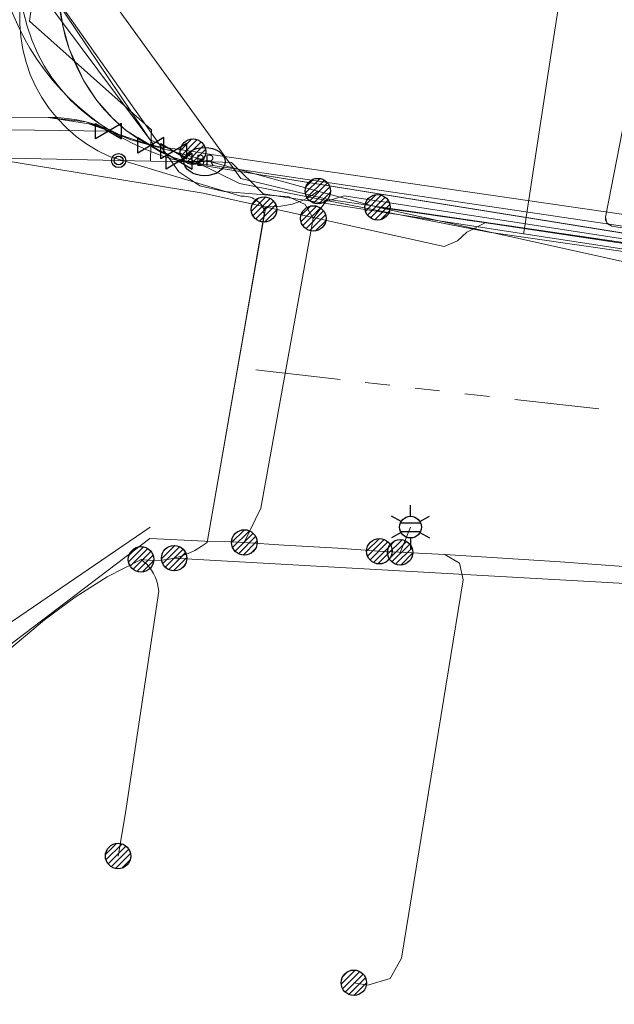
# Model space of a CAD drawing. Header units: metres. Extents: x 197355 to 199157, y 355772 to 356286.
# Tile 161 of 256: x 198028 to 198050, y 355848 to 355883. Entities that reach past the tile are written whole.
import ezdxf
from ezdxf.enums import TextEntityAlignment as Align
from ezdxf.lldxf.tags import DXFTag

# ---------------------------------------------------------------- set-up
doc = ezdxf.new("R2010")
doc.units = ezdxf.units.M
doc.linetypes.add('RI-GWA', pattern=[18.45, 6, -1.8, 1.75, -1.8, 1.75, -1.8, 1.75, -1.8])
for name, color, linetype, lineweight in [('B-WE-KL-DATA_ENEXISNETBEHEERB.V.-G', 90, 'KL-DATA-N', 18), ('B-WE-KL-DATA_HULPSTUK_KPNB.V.-S', 90, 'Continuous', 25), ('B-WE-KL-DATA_KABELBUNDEL_KPNB.V.-G', 90, 'Continuous', 18), ('B-WE-KL-DATA_KABELBUNDEL_ZIGGOB.V.-G', 94, 'Continuous', 18), ('B-WE-KL-DATA_TELECOM_REGGEFIBEROPERATORB.V.-G', 90, 'KL-TELECOM-ALGEMEEN-N', 18), ('B-WE-KL-DATA_TELECOM_ZIGGOB.V.-G', 94, 'KL-TELECOM-ALGEMEEN-N', 18), ('B-WE-KL-ET_LS_ENEXISNETBEHEERB.V.-G', 190, 'KL-LS-N', 18), ('B-WE-KL-ET_LS_HULPSTUK_ENEXISNETBEHEERB.V.-G', 190, 'Continuous', 18), ('B-WE-KL-ET_LS_HULPSTUK_ENEXISNETBEHEERB.V.-S', 190, 'Continuous', 25), ('B-WE-KL-ET_LS_KABELBUNDEL_ENEXISNETBEHEERB.V.-G', 190, 'KL-BUNDEL-N', 18), ('B-WE-KL-ET_MS_10 kV_ENEXISNETBEHEERB.V.-G', 130, 'KL-MS-N', 18), ('B-WE-KL-ET_MS_ENEXISNETBEHEERB.V.-G', 130, 'KL-MS-N', 18), ('B-WE-KL-ET_MS_HULPSTUK_MOF_ENEXISNETBEHEERB.V.-S', 130, 'Continuous', 25), ('B-WE-KL-GAS_HULPSTUK_ENEXISNETBEHEERB.V.-S', 30, 'Continuous', 25), ('B-WE-KL-GAS_LD_ENEXISNETBEHEERB.V.-G', 50, 'KL-GAS-LD-N', 18), ('B-WE-KL-GAS_LD_HOOFDLEIDING_100 MBAR_PVC_110_ENEXISNETBEHEERB.V.-G', 50, 'KL-GAS-LD-N', 18), ('B-WE-KL-GAS_LD_HOOFDLEIDING_30 MBAR_PVC_ENEXISNETBEHEERB.V.-G', 50, 'KL-GAS-LD-N', 18), ('B-WE-KL-WATER_HULPSTUK_NVWATERLEIDINGMAATSCHAPPIJLIMBURG-S', 170, 'Continuous', 25), ('B-WE-KL-WATER_TRANSPORTLEIDING_NVWATERLEIDINGMAATSCHAPPIJLIMBURG-G', 170, 'KL-WATER-TR-N', 18), ('B-WE-RI-GWA_GEMEENTEROERMOND-G', 30, 'RI-GWA', 18)]:
    doc.layers.add(name, color=color, linetype=linetype, lineweight=lineweight)
doc.styles.add('NLCS-ISO', font='NLCS-ISO.ttf')
doc.styles.get("Standard").update_dxf_attribs({"font": 'isocp.shx'})
doc.linetypes.add('KL-BUNDEL-N', pattern='A,28,-5,[103,NLCS.SHX,S=1.25,R=0,X=0,Y=0],-5,[103,NLCS.SHX,S=1.25,R=0,X=0,Y=0],-5,[103,NLCS.SHX,S=1.25,R=0,X=0,Y=0],-5,[103,NLCS.SHX,S=1.25,R=0,X=0,Y=0],-5', length=53)
tags = doc.linetypes.add('KL-DATA-N', pattern='A,4,-1,[101,NLCS.SHX,S=0.5,R=0,X=0,Y=0],-1,4,-1,["D",Standard,S=1,R=0,X=-0.25,Y=-0.5],-1.5', length=12.5).pattern_tags.tags
tags[18] = DXFTag(74, 10)
tags = doc.linetypes.add('KL-GAS-LD-N', pattern='A,4,-1,[69,NLCS.SHX,S=0.5,R=0,X=0,Y=0],-1,4,-1,["L",Standard,S=1,R=0,X=0.25,Y=-0.5],-2', length=13).pattern_tags.tags
tags[18] = DXFTag(74, 10)
tags = doc.linetypes.add('KL-LS-N', pattern='A,4,-1,[103,NLCS.SHX,S=0.75,R=0,X=0,Y=0],-1,4,-1,["L",Standard,S=1,R=0,X=0,Y=-0.5],-2', length=13).pattern_tags.tags
tags[18] = DXFTag(74, 10)
tags = doc.linetypes.add('KL-MS-N', pattern='A,4,-1,[103,NLCS.SHX,S=0.75,R=0,X=0,Y=0],-1,4,-1,["M",Standard,S=1,R=0,X=0,Y=-0.5],-2', length=13).pattern_tags.tags
tags[18] = DXFTag(74, 10)
doc.linetypes.add('KL-TELECOM-ALGEMEEN-N', pattern='A,7,-1,[101,NLCS.SHX,S=0.5,R=0,X=0,Y=0],-1', length=9)
doc.linetypes.add('KL-WATER-TR-N', pattern='A,7,-0.5,[168,NLCS.SHX,S=0.75,R=0,X=0.75,Y=0],-2,[168,NLCS.SHX,S=0.75,R=0,X=0.75,Y=0],-2', length=11.5)

# ---------------------------------------------------------------- blocks, each defined once
blk = doc.blocks.new('SKL-ET_HULP_MOF-SO')
h = blk.add_hatch()
h.set_pattern_fill('ANSI31', color=256, scale=6, style=0)
h.set_pattern_definition([(45, (-2.25, -126.982), (-0.53033, 0.53033), [])])
edge = h.paths.add_edge_path()
edge.add_arc((0, 0), 2.25, 0, 360)
at = {"linetype": 'Continuous'}
blk.add_circle((0, 0), 2.25, dxfattribs=at)
blk = doc.blocks.new('SKL-WTB_HULP_AFSLUITER-SO')
for p, q in [((2.3, 1.37), (-2.3, -1.37)), ((-2.3, 1.37), (2.3, -1.37)), ((2.3, -1.37), (2.3, 1.37))]:
    blk.add_line(p, q)
at = {"ltscale": 0.1}
blk.add_line((-2.3, -1.37), (-2.3, 1.37), dxfattribs=at)
blk = doc.blocks.new('B-SIE-WEG_LICHTMAST-SO')
at = {"ltscale": 0.1}
for p, q in [((0, 0.386), (0, 0.772)), ((-0.334, 0.193), (-0.668, 0.386)), ((0.334, 0.193), (0.668, 0.386)), ((-0.334, -0.193), (-0.668, -0.386)), ((0.334, -0.193), (0.668, -0.386)), ((0, -0.386), (0, -0.772))]:
    blk.add_line(p, q, dxfattribs=at)
at = {"flags": 128}
for points in [[(-0.354, 0.152), (0.354, 0.152)], [(-0.354, -0.152), (0.354, -0.152)]]:
    blk.add_lwpolyline(points, dxfattribs=at)
at = {"ltscale": 0.1}
blk.add_circle((0, 0), 0.386, dxfattribs=at)
at = {"style": 'NLCS-ISO'}
blk.add_attdef('TYPE', text='', height=0.549, dxfattribs=at).set_placement((0, 0.772), align=Align.BOTTOM_CENTER)
blk = doc.blocks.new('SIE-WEG_STRAATPOT_BRANDKRAAN-SO')
blk.add_ellipse((0, 0), major_axis=(-0.729, 0), ratio=0.685994)
at = {"style": 'NLCS-ISO'}
blk.add_text('BR', height=0.4, dxfattribs=at).set_placement((-0.298, -0.153))
blk = doc.blocks.new('SIE-WEG_AFVALBAK_TYPE_01')
for radius in [0.25, 0.156]:
    blk.add_circle((0, 0), radius)

msp = doc.modelspace()

# ---------------------------------------------------------------- linework, layer by layer
at = {"layer": 'B-WE-KL-DATA_ENEXISNETBEHEERB.V.-G', "ltscale": 0.5, "flags": 128}
msp.add_lwpolyline([(198029.456, 355879.851), (198007.946, 355879.739)], dxfattribs=at)
at = {"layer": 'B-WE-KL-DATA_KABELBUNDEL_KPNB.V.-G', "ltscale": 0.5, "flags": 128}
for points in [[(198039.01, 355877.242), (198032.387, 355879.05), (198031.917, 355879.258), (198031.467, 355879.504), (198031.038, 355879.787), (198030.634, 355880.104), (198030.258, 355880.453), (198029.912, 355880.833), (198029.598, 355881.239), (198029.319, 355881.671), (198029.077, 355882.124), (198028.873, 355882.595), (198028.709, 355883.082), (198028.586, 355883.58), (198028.504, 355884.087), (198028.504, 355884.088)], [(198037.103, 355876.59), (198037.073, 355876.65), (198037.037, 355876.707), (198036.998, 355876.761), (198036.953, 355876.812), (198036.905, 355876.859), (198036.853, 355876.901), (198036.798, 355876.939), (198036.739, 355876.972), (198036.678, 355877), (198036.615, 355877.023), (198036.55, 355877.041), (198036.484, 355877.053), (198036.417, 355877.06), (198036.35, 355877.061), (198036.283, 355877.056), (198031.631, 355878.463), (198031.217, 355878.666), (198030.823, 355878.904), (198030.451, 355879.175), (198030.103, 355879.478), (198029.783, 355879.809), (198029.493, 355880.167), (198029.235, 355880.549), (198029.012, 355880.951), (198028.823, 355881.372), (198028.672, 355881.807), (198028.56, 355882.254), (198028.486, 355882.709), (198028.452, 355883.168), (198028.458, 355883.629)], [(198039.01, 355877.242), (198038.846, 355877.12), (198038.672, 355877.012), (198038.49, 355876.92), (198038.301, 355876.843), (198038.106, 355876.782), (198037.907, 355876.737), (198037.704, 355876.71), (198037.5, 355876.699), (198037.296, 355876.706), (198037.279, 355876.707), (198037.262, 355876.706), (198037.245, 355876.703), (198037.228, 355876.699), (198037.212, 355876.694), (198037.196, 355876.687), (198037.181, 355876.679), (198037.167, 355876.669), (198037.153, 355876.659), (198037.141, 355876.647), (198037.13, 355876.634), (198037.12, 355876.62), (198037.111, 355876.605), (198037.103, 355876.59)], [(198041.124, 355876.666), (198039.01, 355877.242)], [(198037.103, 355876.59), (198037.097, 355876.574), (198037.092, 355876.557), (198037.089, 355876.54), (198037.088, 355876.522), (198037.088, 355876.505), (198037.09, 355876.488), (198037.093, 355876.471), (198037.097, 355876.454), (198037.103, 355876.438), (198037.111, 355876.422), (198036.459, 355872.664), (198035.084, 355864.803), (198034.872, 355864.652), (198034.648, 355864.519), (198034.414, 355864.406), (198034.17, 355864.315), (198033.92, 355864.244)], [(198035.084, 355864.803), (198037.151, 355876.623)], [(198041.124, 355876.666), (198044.895, 355876.125), (198073.974, 355871.771)], [(198073.614, 355869.473), (198041.124, 355876.666)], [(198044.301, 355876.21), (198044.895, 355876.125), (198058.64, 355874.067)], [(198023.492, 355854.836), (198023.557, 355855.135), (198024.111, 355857.68), (198029.33, 355862.058), (198030.411, 355862.863), (198031.552, 355863.579), (198032.747, 355864.201)], [(198031.933, 355853.697), (198032.2, 355855.22), (198033.372, 355863.07), (198033.357, 355863.202), (198033.33, 355863.333), (198033.292, 355863.461), (198033.244, 355863.585), (198033.184, 355863.704), (198033.115, 355863.818), (198033.036, 355863.926), (198032.948, 355864.026), (198032.851, 355864.118), (198032.747, 355864.201)], [(198032.747, 355864.201), (198032.981, 355864.173), (198033.217, 355864.163), (198033.454, 355864.171), (198033.688, 355864.198), (198033.92, 355864.244)], [(198033.919, 355864.244), (198033.92, 355864.244), (198054.936, 355863.068), (198072.332, 355861.285)]]:
    msp.add_lwpolyline(points, dxfattribs=at)
at = {"layer": 'B-WE-KL-DATA_KABELBUNDEL_ZIGGOB.V.-G', "ltscale": 0.5, "flags": 128}
for points in [[(198033.027, 355878.875), (198032.223, 355879.388), (198031.725, 355879.833), (198031.185, 355880.453), (198030.725, 355881.142), (198030.203, 355882.281), (198029.974, 355883.091), (198029.847, 355883.926), (198029.822, 355884.772), (198029.9, 355885.614), (198035.208, 355917.717)], [(198012.891, 355879.765), (198029.456, 355879.851)], [(198029.456, 355879.851), (198030.901, 355879.618), (198033.027, 355878.875)], [(198050.035, 355875.717), (198035.011, 355878.132), (198033.926, 355878.412), (198033.027, 355878.875)]]:
    msp.add_lwpolyline(points, dxfattribs=at)
at = {"layer": 'B-WE-KL-DATA_TELECOM_REGGEFIBEROPERATORB.V.-G', "ltscale": 0.5, "flags": 128}
for points in [[(198037.179, 355877.473), (198036.281, 355877.687), (198030.235, 355886.048), (198033.747, 355909.339), (198033.948, 355914.561), (198035.091, 355920.422), (198037.456, 355934.188), (198039.242, 355944.582), (198039.787, 355948.44), (198039.986, 355950.083)], [(198037.179, 355877.473), (198036.281, 355877.687), (198030.235, 355886.048), (198033.747, 355909.339), (198033.948, 355914.561), (198035.091, 355920.422), (198037.456, 355934.188), (198039.242, 355944.582), (198039.787, 355948.44)], [(198073.976, 355871.783), (198053.25, 355874.918), (198051.675, 355875.149), (198044.96, 355876.133), (198044.291, 355875.784), (198043.955, 355875.475), (198043.485, 355875.275), (198034.945, 355877.167), (198023.922, 355878.97), (198018.168, 355879.348), (198011.189, 355879.446), (197985.807, 355879.498), (197980.654, 355880.041), (197969.284, 355879.851), (197959.635, 355879.55), (197950.401, 355879.071), (197940.159, 355878.298), (197940.342, 355877.386), (197940.829, 355868.366), (197941.037, 355866.98), (197941.25, 355865.777), (197937.708, 355864.531), (197932.359, 355864.261), (197930.357, 355864.309), (197929.736, 355864.285)], [(198073.976, 355871.783), (198053.25, 355874.918), (198051.675, 355875.149), (198039.329, 355876.959), (198037.179, 355877.473)], [(198037.179, 355877.473), (198039.329, 355876.959), (198051.675, 355875.149), (198051.874, 355876.509)]]:
    msp.add_lwpolyline(points, dxfattribs=at)
at = {"layer": 'B-WE-KL-DATA_TELECOM_ZIGGOB.V.-G', "ltscale": 0.5, "flags": 128}
for points in [[(198012.846, 355947.765), (198024.103, 355945.805), (198019.949, 355920.24), (198014.258, 355885.587), (198007.214, 355881.262), (198007.076, 355880.928), (198007.106, 355880.418), (198007.375, 355879.98), (198007.793, 355879.754), (198012.891, 355879.765), (198029.456, 355879.851), (198030.901, 355879.618), (198033.027, 355878.875), (198033.926, 355878.412), (198035.011, 355878.132), (198065.464, 355873.237), (198074.003, 355871.953)], [(198052.509, 355875.32), (198035.011, 355878.132), (198034.448, 355878.248), (198033.926, 355878.412), (198033.451, 355878.622), (198033.027, 355878.875), (198032.726, 355879.049), (198032.458, 355879.22), (198032.223, 355879.388), (198032.022, 355879.553), (198031.725, 355879.833), (198031.445, 355880.134), (198031.185, 355880.453), (198030.945, 355880.79), (198030.725, 355881.142), (198030.528, 355881.509), (198030.354, 355881.889), (198030.203, 355882.281), (198030.076, 355882.682), (198029.974, 355883.091), (198029.898, 355883.506), (198029.847, 355883.926), (198029.821, 355884.348), (198029.822, 355884.772), (198029.848, 355885.194), (198029.9, 355885.614), (198035.208, 355917.717), (198035.495, 355917.671)], [(198035.495, 355917.671), (198035.208, 355917.717), (198029.9, 355885.614), (198029.848, 355885.194), (198029.822, 355884.772), (198029.821, 355884.348), (198029.847, 355883.926), (198029.898, 355883.506), (198029.974, 355883.091), (198030.076, 355882.682), (198030.203, 355882.281), (198030.354, 355881.889), (198030.528, 355881.509), (198030.725, 355881.142), (198030.945, 355880.79), (198031.185, 355880.453), (198031.445, 355880.134), (198031.725, 355879.833), (198032.022, 355879.553), (198032.223, 355879.388), (198032.458, 355879.22), (198032.726, 355879.049), (198033.027, 355878.875), (198033.451, 355878.622), (198033.926, 355878.412), (198034.448, 355878.248), (198035.011, 355878.132), (198051.698, 355875.45), (198051.856, 355876.437)]]:
    msp.add_lwpolyline(points, dxfattribs=at)
at = {"layer": 'B-WE-KL-ET_LS_ENEXISNETBEHEERB.V.-G', "ltscale": 0.5, "flags": 128}
for points in [[(198030.179, 355903.625), (198031.117, 355902.602), (198029.568, 355893.169), (198028.538, 355886.384), (198028.84, 355885.346), (198034.09, 355877.918), (198034.824, 355877.424), (198035.687, 355877.231), (198037.98, 355877.036), (198038.566, 355876.765), (198038.85, 355876.273)], [(198050.985, 355885.454), (198049.196, 355876.32), (198049.206, 355876.213), (198049.253, 355876.117), (198049.331, 355876.043), (198049.43, 355876.002), (198049.632, 355875.967), (198060.562, 355874.417), (198064.992, 355873.794), (198074.054, 355872.281)], [(198050.985, 355885.454), (198049.196, 355876.32), (198049.253, 355876.117), (198049.43, 355876.002), (198049.632, 355875.967), (198060.562, 355874.417), (198064.992, 355873.794), (198074.054, 355872.281)], [(198036.405, 355864.8), (198036.994, 355866.009), (198038.85, 355876.273), (198039.298, 355876.869), (198039.94, 355877.07), (198059.313, 355874.088)], [(198022.272, 355848.761), (198021.856, 355849.241), (198021.672, 355849.85), (198023.079, 355858.16), (198023.84, 355859.043), (198024.306, 355859.374), (198033.074, 355865.335)], [(198022.272, 355848.761), (198021.856, 355849.241), (198021.672, 355849.85), (198023.079, 355858.16), (198023.84, 355859.043), (198024.306, 355859.374), (198033.074, 355865.335)], [(198022.272, 355848.761), (198021.856, 355849.241), (198021.672, 355849.85), (198023.079, 355858.16), (198023.84, 355859.043), (198024.306, 355859.374), (198033.074, 355865.335)], [(198041.926, 355864.449), (198042.292, 355865.343)], [(198005.32, 355853.174), (198007.386, 355852.842), (198008.049, 355852.367), (198008.234, 355851.572), (198008.318, 355851.132), (198008.696, 355850.892), (198021.088, 355848.446), (198021.907, 355848.894), (198022.291, 355849.745), (198023.366, 355856.095), (198023.498, 355856.6), (198023.665, 355857.094), (198023.906, 355857.662), (198024.193, 355858.209), (198033.063, 355864.934), (198035.011, 355864.839), (198035.708, 355864.833), (198036.405, 355864.8), (198037.8, 355864.7), (198039.715, 355864.593), (198041.188, 355864.487)], [(198005.32, 355853.174), (198007.386, 355852.842), (198008.049, 355852.367), (198008.234, 355851.572), (198008.318, 355851.132), (198008.696, 355850.892), (198021.088, 355848.446), (198021.907, 355848.894), (198022.291, 355849.745), (198023.366, 355856.095), (198023.498, 355856.6), (198023.665, 355857.094), (198023.906, 355857.662), (198024.193, 355858.209), (198033.063, 355864.934), (198035.011, 355864.839), (198035.708, 355864.833), (198036.405, 355864.8), (198037.8, 355864.7), (198039.715, 355864.593), (198041.188, 355864.487)], [(198022.807, 355852.792), (198023.366, 355856.095), (198023.498, 355856.6), (198023.665, 355857.094), (198023.906, 355857.662), (198024.193, 355858.209), (198033.063, 355864.934), (198035.011, 355864.839), (198035.708, 355864.833), (198036.405, 355864.8)], [(198040.284, 355849.21), (198040.776, 355849.121), (198041.573, 355849.354), (198041.973, 355850.082), (198044.155, 355863.479), (198044.031, 355864.07), (198043.508, 355864.367), (198041.188, 355864.487)], [(198072.397, 355861.695), (198072.311, 355861.707), (198067.49, 355862.311), (198057.559, 355863.385), (198047.596, 355864.113), (198045.552, 355864.247), (198043.508, 355864.367), (198041.188, 355864.487)]]:
    msp.add_lwpolyline(points, dxfattribs=at)
at = {"layer": 'B-WE-KL-ET_LS_HULPSTUK_ENEXISNETBEHEERB.V.-G', "ltscale": 0.5, "flags": 128}
msp.add_lwpolyline([(198038.85, 355876.273), (198036.994, 355866.009)], dxfattribs=at)
at = {"layer": 'B-WE-KL-ET_LS_KABELBUNDEL_ENEXISNETBEHEERB.V.-G', "ltscale": 0.5, "flags": 128}
for points in [[(198030.179, 355903.625), (198031.117, 355902.602), (198029.568, 355893.169), (198028.538, 355886.384), (198028.84, 355885.346), (198034.09, 355877.918), (198034.824, 355877.424), (198035.687, 355877.231), (198037.98, 355877.036), (198038.566, 355876.765), (198038.85, 355876.273)], [(198050.985, 355885.454), (198049.196, 355876.32), (198049.253, 355876.117), (198049.43, 355876.002), (198049.632, 355875.967)], [(198038.85, 355876.273), (198039.298, 355876.869), (198039.94, 355877.07), (198059.313, 355874.088)], [(198036.994, 355866.009), (198038.85, 355876.273)], [(198036.405, 355864.8), (198036.994, 355866.009)], [(198024.306, 355859.374), (198033.074, 355865.335)], [(198022.807, 355852.792), (198023.366, 355856.095), (198023.498, 355856.6), (198023.665, 355857.094), (198023.906, 355857.662), (198024.193, 355858.209), (198033.063, 355864.934), (198035.011, 355864.839), (198035.708, 355864.833), (198036.405, 355864.8)], [(198041.188, 355864.487), (198039.715, 355864.593), (198037.8, 355864.7), (198036.405, 355864.8)], [(198043.508, 355864.367), (198044.031, 355864.07), (198044.155, 355863.479), (198041.973, 355850.082), (198041.573, 355849.354), (198040.776, 355849.121), (198040.284, 355849.21)], [(198043.508, 355864.367), (198041.188, 355864.487)], [(198072.397, 355861.695), (198072.311, 355861.707), (198067.49, 355862.311), (198057.559, 355863.385), (198047.596, 355864.113), (198045.552, 355864.247), (198043.508, 355864.367)]]:
    msp.add_lwpolyline(points, dxfattribs=at)
at = {"layer": 'B-WE-KL-ET_MS_10 kV_ENEXISNETBEHEERB.V.-G', "ltscale": 0.5, "flags": 128}
for points in [[(198034.588, 355878.637), (198033.208, 355878.845), (198028.078, 355886.478), (198030.023, 355896.094), (198029.828, 355896.8), (198029.258, 355897.26), (198016.914, 355899.453), (198016.339, 355899.123), (198016.278, 355898.957), (198014.062, 355886.398), (198013.717, 355885.69), (198013.17, 355885.06), (198007.358, 355881.345), (198007.214, 355881.262), (198006.821, 355881.105), (198006.403, 355881.034), (198000, 355880.644), (197994.319, 355880.563)], [(198033.208, 355878.845), (198032.061, 355879.196), (198031.759, 355879.351), (198031.447, 355879.486), (198031.128, 355879.6), (198030.801, 355879.694), (198030.469, 355879.766), (198030.134, 355879.816), (198029.795, 355879.844), (198029.456, 355879.851), (198007.946, 355879.739), (198007.7, 355879.796), (198007.477, 355879.914), (198007.291, 355880.084), (198007.153, 355880.295), (198007.074, 355880.535), (198007.057, 355880.787), (198007.105, 355881.034), (198007.214, 355881.262)], [(198074.148, 355872.88), (198035.39, 355878.516), (198034.588, 355878.637)]]:
    msp.add_lwpolyline(points, dxfattribs=at)
at = {"layer": 'B-WE-KL-ET_MS_ENEXISNETBEHEERB.V.-G', "ltscale": 0.5, "flags": 128}
for points in [[(198033.208, 355878.845), (198028.078, 355886.478), (198030.023, 355896.094), (198029.828, 355896.8), (198029.258, 355897.26)], [(198029.456, 355879.851), (198007.946, 355879.739)], [(198033.208, 355878.845), (198032.061, 355879.196), (198030.801, 355879.694), (198029.456, 355879.851)], [(198034.588, 355878.637), (198033.208, 355878.845)], [(198074.148, 355872.88), (198035.39, 355878.516), (198034.588, 355878.637)]]:
    msp.add_lwpolyline(points, dxfattribs=at)
at = {"layer": 'B-WE-KL-GAS_LD_ENEXISNETBEHEERB.V.-G', "ltscale": 0.5, "flags": 128}
msp.add_lwpolyline([(198028.098, 355879.414), (198031.598, 355879.359)], dxfattribs=at)
at = {"layer": 'B-WE-KL-GAS_LD_HOOFDLEIDING_100 MBAR_PVC_110_ENEXISNETBEHEERB.V.-G', "ltscale": 0.5, "flags": 128}
msp.add_lwpolyline([(198029.565, 355896.746), (198027.688, 355885.311), (198027.78, 355884.859), (198027.895, 355884.412), (198028.033, 355883.971), (198028.194, 355883.539), (198028.377, 355883.115), (198028.583, 355882.702), (198028.809, 355882.3), (198029.057, 355881.91), (198029.324, 355881.534), (198029.611, 355881.172), (198029.916, 355880.826), (198030.239, 355880.496), (198030.579, 355880.183), (198030.934, 355879.889), (198031.305, 355879.614), (198031.689, 355879.358), (198032.055, 355879.14), (198032.432, 355878.94), (198032.711, 355878.806), (198032.995, 355878.682), (198033.421, 355878.517), (198033.855, 355878.375), (198033.928, 355878.354), (198034.001, 355878.333), (198074.074, 355872.407)], dxfattribs=at)
at = {"layer": 'B-WE-KL-GAS_LD_HOOFDLEIDING_30 MBAR_PVC_ENEXISNETBEHEERB.V.-G', "ltscale": 0.5, "flags": 128}
for points in [[(198033.905, 355878.652), (198033.063, 355879.064), (198028.153, 355885.641), (198030.185, 355897.033)], [(198073.952, 355871.631), (198045.065, 355875.79), (198036.239, 355877.511), (198033.905, 355878.652)]]:
    msp.add_lwpolyline(points, dxfattribs=at)
at = {"layer": 'B-WE-KL-WATER_TRANSPORTLEIDING_NVWATERLEIDINGMAATSCHAPPIJLIMBURG-G', "ltscale": 0.5, "flags": 128}
for points in [[(198043.058, 355984.054), (198042.907, 355983.268), (198039.803, 355960.824), (198037.605, 355945.084), (198037.396, 355943.618), (198028.796, 355883.255), (198033.112, 355879.41), (198033.096, 355878.86), (198033.078, 355878.303)], [(198046.302, 355875.728), (198046.31, 355875.777), (198046.332, 355875.926), (198047.256, 355881.955), (198047.71, 355884.921)], [(198031.954, 355878.323), (198021.483, 355878.544), (198020.55, 355878.562), (198019.616, 355878.581), (198018.683, 355878.599), (198014.919, 355878.676)], [(198033.078, 355878.303), (198031.954, 355878.323)], [(198073.931, 355871.497), (198046.302, 355875.728), (198043.46, 355876.163), (198037.072, 355877.141), (198035.947, 355878.251), (198034.997, 355878.283), (198034.097, 355878.292), (198033.078, 355878.303)]]:
    msp.add_lwpolyline(points, dxfattribs=at)
at = {"layer": 'B-WE-RI-GWA_GEMEENTEROERMOND-G', "ltscale": 0.5, "flags": 128}
msp.add_lwpolyline([(198036.817, 355870.908), (198067.422, 355867.423)], dxfattribs=at)

# ---------------------------------------------------------------- block references
at = {"layer": 'B-WE-KL-DATA_HULPSTUK_KPNB.V.-S', "xscale": 0.2, "yscale": 0.2, "zscale": 0.2}
for p in [(198039.01, 355877.242), (198039.01, 355877.242), (198039.01, 355877.242), (198041.124, 355876.666), (198041.124, 355876.666), (198041.124, 355876.666), (198037.103, 355876.59), (198037.103, 355876.59), (198037.103, 355876.59), (198032.747, 355864.201), (198032.747, 355864.201), (198032.747, 355864.201), (198033.919, 355864.244), (198033.92, 355864.244), (198033.92, 355864.244), (198031.933, 355853.697)]:
    msp.add_blockref('SKL-ET_HULP_MOF-SO', p, dxfattribs=at)
at = {"layer": 'B-WE-KL-ET_LS_HULPSTUK_ENEXISNETBEHEERB.V.-S', "xscale": 0.2, "yscale": 0.2, "zscale": 0.2}
for p in [(198038.85, 355876.273), (198036.405, 355864.8), (198041.188, 355864.487), (198041.188, 355864.487), (198041.926, 355864.449), (198040.284, 355849.21)]:
    msp.add_blockref('SKL-ET_HULP_MOF-SO', p, dxfattribs=at)
at = {"layer": 'B-WE-KL-ET_LS_HULPSTUK_ENEXISNETBEHEERB.V.-S'}
msp.add_blockref('B-SIE-WEG_LICHTMAST-SO', (198042.292, 355865.343), dxfattribs=at)
at = {"layer": 'B-WE-KL-ET_MS_HULPSTUK_MOF_ENEXISNETBEHEERB.V.-S', "xscale": 0.2, "yscale": 0.2, "zscale": 0.2}
msp.add_blockref('SKL-ET_HULP_MOF-SO', (198034.588, 355878.637), dxfattribs=at)
at = {"layer": 'B-WE-KL-GAS_HULPSTUK_ENEXISNETBEHEERB.V.-S', "xscale": 0.2, "yscale": 0.2, "zscale": 0.2}
for p in [(198031.598, 355879.359), (198033.905, 355878.652)]:
    msp.add_blockref('SKL-WTB_HULP_AFSLUITER-SO', p, dxfattribs=at)
at = {"layer": 'B-WE-KL-WATER_HULPSTUK_NVWATERLEIDINGMAATSCHAPPIJLIMBURG-S', "xscale": 0.2, "yscale": 0.2, "zscale": 0.2}
for p in [(198033.096, 355878.86), (198034.097, 355878.292)]:
    msp.add_blockref('SKL-WTB_HULP_AFSLUITER-SO', p, dxfattribs=at)
at = {"layer": 'B-WE-KL-WATER_HULPSTUK_NVWATERLEIDINGMAATSCHAPPIJLIMBURG-S'}
for name, p in [('SIE-WEG_AFVALBAK_TYPE_01', (198031.954, 355878.323)), ('SIE-WEG_STRAATPOT_BRANDKRAAN-SO', (198034.997, 355878.283))]:
    msp.add_blockref(name, p, dxfattribs=at)

doc.saveas('drawing.dxf')
